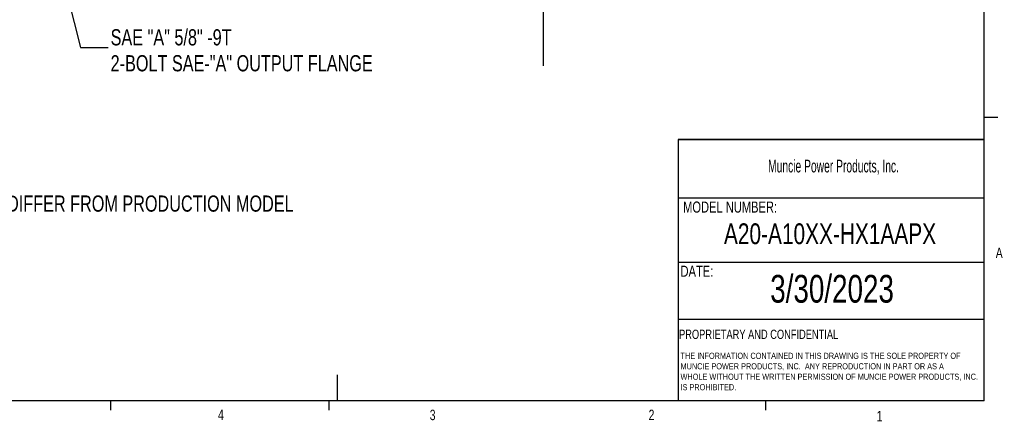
# Model space of a CAD drawing. Header units: inches. Extents: x 0.4 to 16.6, y 0.2 to 10.8.
# Tile 8 of 16: x 7.7 to 16.6, y 0.2 to 3.8. Entities that reach past the tile are written whole.
import ezdxf

# ---------------------------------------------------------------- set-up
doc = ezdxf.new("R2010")
doc.units = ezdxf.units.IN
doc.header["$MEASUREMENT"] = 0
doc.layers.add('BORDER', color=7, linetype='Continuous', lineweight=25)
doc.layers.add('SLD-0', color=7, linetype='Continuous', lineweight=25)
doc.styles.add('SLDTEXTSTYLE0', font='TXT', dxfattribs={"width": 0.75})
doc.styles.add('SLDTEXTSTYLE1', font='TXT', dxfattribs={"width": 0.605})
doc.dimstyles.new('SLDDIMSTYLE2', dxfattribs={"dimtxt": 0.18, "dimasz": 0.13, "dimexe": 0, "dimexo": 0.0625, "dimgap": 0, "dimtad": 0, "dimtih": 1, "dimtoh": 1, "dimdec": 0, "dimrnd": 1e-09, "dimzin": 0, "dimdsep": 46, "dimtxsty": 'Standard', "dimsah": 1, "dimcen": 0.09, "dimadec": 0, "dimazin": 0, "dimtfac": 0.13, "dimtdec": 0, "dimtofl": 0, "dimtmove": 0, "dimatfit": 3, "dimfxl": 0, "dimfrac": 2, "dimtolj": 1, "dimtzin": 0, "dimarcsym": 0})

# ---------------------------------------------------------------- blocks, each defined once
blk = doc.blocks.new('SW_NOTE_0')
at = {"layer": 'SLD-0', "color": 0, "char_height": 0.055, "attachment_point": 1, "style": 'SLDTEXTSTYLE0'}
for s, insert in [('THE INFORMATION CONTAINED IN THIS DRAWING IS THE SOLE PROPERTY OF', (0, 0.0709)), ('MUNCIE POWER PRODUCTS, INC.  ANY REPRODUCTION IN PART OR AS A', (0, -0.0235)), ('WHOLE WITHOUT THE WRITTEN PERMISSION OF MUNCIE POWER PRODUCTS, INC.', (0, -0.1178)), ('IS PROHIBITED.', (0, -0.2122))]:
    blk.add_mtext(s, dxfattribs=dict(at, insert=insert))
blk = doc.blocks.new('SW_NOTE_0_1')
at = {"layer": 'SLD-0', "color": 0, "char_height": 0.145833, "attachment_point": 1, "style": 'SLDTEXTSTYLE0'}
for s, insert in [('SAE "A" 5/8" -9T', (0.0221, 0.1645)), ('2-BOLT SAE-"A" OUTPUT FLANGE', (0.0221, -0.0693))]:
    blk.add_mtext(s, dxfattribs=dict(at, insert=insert))

msp = doc.modelspace()

# ---------------------------------------------------------------- linework, layer by layer
at = {"layer": 'BORDER'}
for p, q in [((16.3763, 0.3921), (16.3763, 10.6421)), ((16.3763, 2.9503), (16.5013, 2.9503)), ((13.6175, 2.7488), (13.6175, 0.3921)), ((13.6175, 2.2235), (16.3763, 2.2235)), ((13.6175, 1.6426), (16.3763, 1.6426)), ((13.6175, 1.1283), (16.3763, 1.1283)), ((10.5445, 0.6263), (10.5445, 0.3921)), ((16.3763, 0.3921), (0.6263, 0.3921)), ((8.501, 0.3921), (8.501, 0.3073)), ((10.4698, 0.3921), (10.4698, 0.3073)), ((14.4073, 0.3921), (14.4073, 0.3073))]:
    msp.add_line(p, q, dxfattribs=at)
at = {"layer": 'SLD-0'}
msp.add_line((12.4031, 3.4124), (12.4031, 9.4518), dxfattribs=at)
at = {"layer": 'SLD-0', "lineweight": 35}
msp.add_line((13.6175, 2.7488), (16.3763, 2.7488), dxfattribs=at)

# ---------------------------------------------------------------- block references
at = {"layer": 'SLD-0'}
for name, p in [('SW_NOTE_0_1', (8.4794, 3.5776)), ('SW_NOTE_0', (13.64, 0.7548))]:
    msp.add_blockref(name, p, dxfattribs=at)

# ---------------------------------------------------------------- texts
at = {"color": 7, "linetype": 'Continuous', "lineweight": 0, "char_height": 0.0937, "attachment_point": 1, "style": 'SLDTEXTSTYLE0'}
for s, insert in [('A', (16.4821, 1.7726)), ('4', (9.4701, 0.3137)), ('3', (11.3788, 0.3116)), ('2', (13.3523, 0.3124)), ('1', (15.4083, 0.3014))]:
    msp.add_mtext(s, dxfattribs=dict(at, insert=insert))
at = {"layer": 'BORDER', "style": 'SLDTEXTSTYLE0'}
for s, insert, char_height, attachment_point in [('A20-A10XX-HX1AAPX', (14.988, 1.9921), 0.1875, 2), ('3/30/2023', (15.0065, 1.5273), 0.25, 2), ('PROPRIETARY AND CONFIDENTIAL', (13.6268, 1.0336), 0.083333, 1)]:
    msp.add_mtext(s, dxfattribs=dict(at, insert=insert, char_height=char_height, attachment_point=attachment_point))
at = {"layer": 'SLD-0', "attachment_point": 1}
for s, insert, char_height, style in [('Muncie Power Products, Inc.', (14.4296, 2.5659), 0.114583, 'SLDTEXTSTYLE1'), ('- FLANGE POSITION SHOWN MAY DIFFER FROM PRODUCTION MODEL', (5.1542, 2.2434), 0.145833, 'SLDTEXTSTYLE0'), ('MODEL NUMBER:', (13.6634, 2.189), 0.1, 'SLDTEXTSTYLE0'), ('DATE:', (13.64, 1.6107), 0.1, 'SLDTEXTSTYLE0')]:
    msp.add_mtext(s, dxfattribs=dict(at, insert=insert, char_height=char_height, style=style))

# ---------------------------------------------------------------- leaders
at = {"layer": 'SLD-0'}
msp.add_leader([(7.8427, 5.1011), (8.2294, 3.5776), (8.4794, 3.5776)], dimstyle='SLDDIMSTYLE2', dxfattribs=at)

doc.saveas('drawing.dxf')
